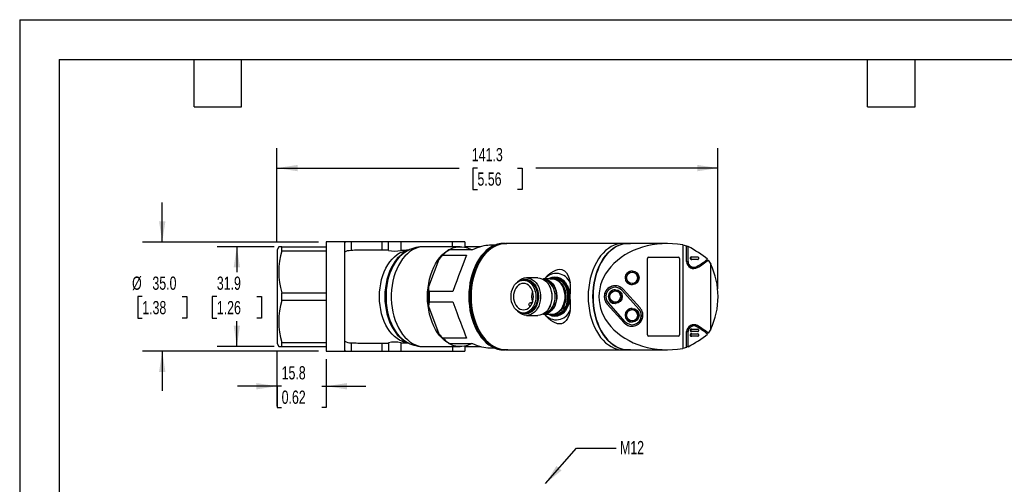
# Model space of a CAD drawing. Header units: millimetres. Extents: x 0 to 559, y 0 to 432.
# Tile 2 of 4: x 0 to 316, y 283 to 432. Entities that reach past the tile are written whole.
import ezdxf

# ---------------------------------------------------------------- set-up
doc = ezdxf.new("R2010")
doc.units = ezdxf.units.MM
doc.header["$LTSCALE"] = 2
doc.linetypes.add('CENTERX2', pattern=[20.32, 12.7, -2.54, 2.54, -2.54])
doc.layers.add('DIMENSIONS', color=140, linetype='Continuous', lineweight=25)
doc.layers.add('TEXT', color=140, linetype='Continuous', lineweight=25)
doc.styles.add('SLDTEXTSTYLE0', font='TXT', dxfattribs={"width": 0.7})
doc.dimstyles.new('SLDDIMSTYLE0', dxfattribs={"dimtxt": 4.316016, "dimasz": 6.604, "dimexe": 0, "dimexo": 0.0625, "dimgap": 1.079004, "dimtad": 0, "dimtih": 1, "dimtoh": 1, "dimrnd": 1e-09, "dimzin": 12, "dimdsep": 46, "dimtxsty": 'SLDTEXTSTYLE0', "dimsah": 1, "dimcen": 0.09, "dimadec": 0, "dimazin": 3, "dimtfac": 1, "dimtmove": 0, "dimatfit": 0, "dimfxl": 0, "dimfrac": 2, "dimtolj": 1, "dimtzin": 12, "dimarcsym": 0})
doc.dimstyles.new('SLDDIMSTYLE2', dxfattribs={"dimtxt": 4.316016, "dimasz": 6.604, "dimexe": 0, "dimexo": 0.0625, "dimgap": 1.079004, "dimtad": 0, "dimtih": 1, "dimtoh": 1, "dimrnd": 1e-09, "dimzin": 12, "dimdsep": 46, "dimtxsty": 'SLDTEXTSTYLE0', "dimsah": 1, "dimcen": 0.09, "dimadec": 0, "dimazin": 3, "dimtfac": 1, "dimtofl": 0, "dimtmove": 0, "dimatfit": 3, "dimfxl": 0, "dimfrac": 2, "dimtolj": 1, "dimtzin": 12, "dimarcsym": 0})
doc.dimstyles.new('SLDDIMSTYLE3', dxfattribs={"dimtxt": 0.18, "dimasz": 6.604, "dimexe": 0, "dimexo": 0.0625, "dimgap": 0, "dimtad": 0, "dimtih": 1, "dimtoh": 1, "dimdec": 0, "dimrnd": 1e-09, "dimzin": 0, "dimdsep": 46, "dimtxsty": 'Standard', "dimsah": 1, "dimcen": 0.09, "dimadec": 0, "dimazin": 0, "dimtfac": 6.604, "dimtdec": 0, "dimtofl": 0, "dimtmove": 0, "dimatfit": 3, "dimfxl": 0, "dimfrac": 2, "dimtolj": 1, "dimtzin": 0, "dimarcsym": 0})
doc.dimstyles.new('SLDDIMSTYLE5', dxfattribs={"dimtxt": 4.316016, "dimasz": 6.604, "dimexe": 0, "dimexo": 0.0625, "dimgap": 1.079004, "dimtad": 0, "dimtih": 1, "dimtoh": 1, "dimrnd": 1e-09, "dimzin": 4, "dimdsep": 46, "dimtxsty": 'SLDTEXTSTYLE0', "dimsah": 1, "dimcen": 0.09, "dimadec": 0, "dimazin": 1, "dimtfac": 1, "dimtmove": 0, "dimatfit": 0, "dimfxl": 0, "dimfrac": 2, "dimtolj": 1, "dimtzin": 12, "dimarcsym": 0})

# ---------------------------------------------------------------- blocks, each defined once
blk = doc.blocks.new('_D_11')
at = {"layer": 'DIMENSIONS'}
for p, q in [((82.47, 360.65), (82.47, 390.63)), ((223.79, 345.65), (223.79, 390.63)), ((82.47, 384.28), (140.87, 384.28)), ((146.72, 384.28), (145.27, 384.28)), ((145.27, 384.28), (145.27, 377.42)), ((159.55, 384.28), (161, 384.28)), ((161, 384.28), (161, 377.42)), ((223.79, 384.28), (165.4, 384.28)), ((145.27, 377.42), (146.72, 377.42)), ((161, 377.42), (159.55, 377.42))]:
    blk.add_line(p, q, dxfattribs=at)
for points in [[(82.47, 384.28), (89.08, 383.27), (89.08, 385.3)], [(223.79, 384.28), (217.19, 385.3), (217.19, 383.27)]]:
    blk.add_solid(points, dxfattribs=at)
at = {"layer": 'DIMENSIONS', "char_height": 4.233, "attachment_point": 1, "style": 'SLDTEXTSTYLE0'}
for s, insert in [('141.3', (144.93, 390.71)), ('5.56', (146.72, 382.88))]:
    blk.add_mtext(s, dxfattribs=dict(at, insert=insert))
blk = doc.blocks.new('_D_12')
at = {"layer": 'DIMENSIONS'}
for p, q in [((82.47, 325.57), (82.47, 308.07)), ((98.27, 323.07), (98.27, 308.07)), ((82.47, 314.42), (69.77, 314.42)), ((83.96, 314.42), (82.51, 314.42)), ((82.51, 314.42), (82.51, 307.56)), ((96.79, 314.42), (98.24, 314.42)), ((98.24, 314.42), (98.24, 307.56)), ((98.27, 314.42), (110.97, 314.42)), ((82.51, 307.56), (83.96, 307.56)), ((98.24, 307.56), (96.79, 307.56))]:
    blk.add_line(p, q, dxfattribs=at)
for points in [[(82.47, 314.42), (75.87, 315.43), (75.87, 313.4)], [(98.27, 314.42), (104.88, 313.4), (104.88, 315.43)]]:
    blk.add_solid(points, dxfattribs=at)
at = {"layer": 'DIMENSIONS', "char_height": 4.233, "attachment_point": 1, "style": 'SLDTEXTSTYLE0'}
for s, insert in [('15.8', (83.96, 320.84)), ('0.62', (83.96, 313.02))]:
    blk.add_mtext(s, dxfattribs=dict(at, insert=insert))
blk = doc.blocks.new('_D_13')
at = {"layer": 'DIMENSIONS'}
for p, q in [((45.69, 360.61), (45.69, 373.31)), ((95.73, 360.61), (39.34, 360.61)), ((39.28, 343.11), (37.83, 343.11)), ((37.83, 343.11), (37.83, 336.25)), ((52.1, 343.11), (53.55, 343.11)), ((53.55, 343.11), (53.55, 336.25)), ((37.83, 336.25), (39.28, 336.25)), ((53.55, 336.25), (52.1, 336.25)), ((95.73, 325.61), (39.34, 325.61)), ((45.69, 325.61), (45.69, 312.91))]:
    blk.add_line(p, q, dxfattribs=at)
for points in [[(45.69, 360.61), (46.71, 367.22), (44.67, 367.22)], [(45.69, 325.61), (44.67, 319.01), (46.71, 319.01)]]:
    blk.add_solid(points, dxfattribs=at)
at = {"layer": 'DIMENSIONS', "char_height": 4.233, "attachment_point": 1, "style": 'SLDTEXTSTYLE0'}
for s, insert in [('%%c', (36.02, 349.54)), ('35.0', (42.54, 349.54)), ('1.38', (39.28, 341.71))]:
    blk.add_mtext(s, dxfattribs=dict(at, insert=insert))
blk = doc.blocks.new('_D_14')
at = {"layer": 'DIMENSIONS'}
for p, q in [((81.52, 359.06), (63.25, 359.06)), ((69.6, 359.06), (69.6, 350.94)), ((63.19, 343.11), (61.74, 343.11)), ((61.74, 343.11), (61.74, 336.25)), ((76.02, 343.11), (77.46, 343.11)), ((77.46, 343.11), (77.46, 336.25)), ((61.74, 336.25), (63.19, 336.25)), ((69.6, 327.16), (69.6, 335.29)), ((77.46, 336.25), (76.02, 336.25)), ((81.52, 327.16), (63.25, 327.16))]:
    blk.add_line(p, q, dxfattribs=at)
for points in [[(69.6, 359.06), (68.59, 352.46), (70.62, 352.46)], [(69.6, 327.16), (70.62, 333.77), (68.59, 333.77)]]:
    blk.add_solid(points, dxfattribs=at)
at = {"layer": 'DIMENSIONS', "char_height": 4.233, "attachment_point": 1, "style": 'SLDTEXTSTYLE0'}
for s, insert in [('31.9', (63.19, 349.54)), ('1.26', (63.19, 341.71))]:
    blk.add_mtext(s, dxfattribs=dict(at, insert=insert))

msp = doc.modelspace()

# ---------------------------------------------------------------- linework, layer by layer
at = {"color": 7, "linetype": 'Continuous'}
for q in [(0.005, 0.005), (558.805, 431.805)]:
    msp.add_line((0.005, 431.805), q, dxfattribs=at)
for p, q in [((98.275, 360.612), (98.275, 325.612)), ((104.503, 360.612), (98.275, 360.612)), ((104.235, 325.64), (104.235, 360.583)), ((106.235, 360.612), (104.503, 360.612)), ((106.235, 360.612), (106.235, 357.892)), ((116.156, 360.612), (106.235, 360.612)), ((118.156, 360.612), (116.156, 360.612)), ((116.156, 357.962), (116.156, 360.612)), ((118.156, 357.91), (118.156, 360.612)), ((122.156, 360.612), (118.156, 360.612)), ((122.156, 360.612), (122.156, 357.872)), ((138.675, 360.612), (122.156, 360.612)), ((142.675, 360.612), (138.675, 360.612)), ((138.675, 359.112), (138.675, 360.612)), ((142.675, 360.612), (142.675, 358.953)), ((155.646, 360.162), (155.133, 360.162)), ((155.646, 360.162), (156.113, 360.147)), ((192.541, 360.112), (155.842, 360.112)), ((194.906, 360.162), (193.397, 360.162)), ((194.906, 360.162), (195.762, 360.112)), ((207.576, 360.112), (194.906, 360.112)), ((83.023, 359.062), (82.475, 358.112)), ((82.475, 358.112), (82.475, 328.112)), ((84.063, 359.062), (83.032, 359.062)), ((84.063, 357.832), (84.063, 359.062)), ((84.063, 359.062), (98.275, 359.062)), ((84.063, 357.832), (98.275, 357.832)), ((118.156, 357.962), (108.426, 357.962)), ((124.47, 357.909), (124.004, 357.681)), ((141.201, 359.112), (129.601, 359.112)), ((136.574, 357.327), (135.987, 356.808)), ((145.097, 358.112), (137.579, 358.112)), ((147.62, 359.062), (142.675, 359.062)), ((152.156, 359.547), (150.586, 359.547)), ((212.498, 359.678), (212.498, 326.546)), ((212.498, 359.678), (213.738, 359.414)), ((213.738, 354.312), (213.738, 359.414)), ((214.206, 359.162), (213.738, 359.162)), ((214.206, 354.312), (214.206, 359.162)), ((134.343, 355.006), (131.014, 346.217)), ((135.666, 356.428), (134.343, 355.006)), ((135.666, 356.428), (143.184, 356.428)), ((201.198, 330.862), (201.198, 355.358)), ((201.593, 355.758), (211.125, 355.758)), ((211.504, 355.358), (211.504, 330.862)), ((211.52, 355.358), (211.504, 355.358)), ((211.52, 355.358), (211.52, 330.862)), ((213.738, 354.312), (214.206, 354.312)), ((214.97, 355.208), (214.97, 355.608)), ((214.97, 355.608), (215.231, 355.608)), ((214.97, 355.208), (215.231, 355.208)), ((215.188, 355.808), (215.446, 355.808)), ((215.446, 355.008), (215.188, 355.008)), ((215.231, 355.208), (215.231, 355.608)), ((215.446, 355.808), (217.356, 355.808)), ((217.356, 355.008), (215.446, 355.008)), ((217.544, 355.608), (217.544, 355.208)), ((220.102, 354.829), (220.689, 354.829)), ((220.689, 354.829), (221.472, 353.496)), ((221.472, 332.727), (221.472, 353.496)), ((196.346, 351.337), (196.26, 351.337)), ((214.852, 352.512), (216.148, 352.512)), ((217.228, 352.407), (215.003, 352.407)), ((162.112, 348.387), (161.456, 348.387)), ((166.049, 349.112), (162.44, 349.112)), ((170.543, 348.762), (167.886, 348.762)), ((171.527, 349.112), (171.073, 349.112)), ((84.063, 341.882), (84.063, 344.342)), ((84.063, 344.342), (98.275, 344.342)), ((131.26, 344.795), (131.014, 346.217)), ((138.777, 344.795), (131.26, 344.795)), ((190.859, 346.612), (190.828, 346.612)), ((190.914, 345.337), (190.828, 345.337)), ((193.043, 345.139), (193.012, 345.139)), ((193.012, 345.139), (198.444, 339.139)), ((193.043, 345.139), (198.475, 339.139)), ((198.84, 339.477), (193.407, 345.477)), ((196.26, 346.887), (196.346, 346.887)), ((98.275, 341.882), (84.063, 341.882)), ((131.26, 341.428), (131.014, 340.006)), ((131.26, 341.428), (138.777, 341.428)), ((164.287, 341.166), (163.673, 341.166)), ((163.993, 340.99), (164.13, 340.809)), ((163.993, 340.99), (164.214, 340.99)), ((194.107, 335.085), (188.675, 341.085)), ((190.828, 340.887), (190.914, 340.887)), ((131.014, 340.006), (134.343, 331.217)), ((161.456, 337.837), (162.112, 337.837)), ((163.532, 339.904), (163.353, 340.142)), ((193.712, 334.747), (188.279, 340.747)), ((188.279, 340.747), (188.311, 340.747)), ((188.311, 340.747), (193.743, 334.747)), ((196.346, 339.337), (196.26, 339.337)), ((198.444, 339.139), (198.475, 339.139)), ((162.44, 337.112), (166.049, 337.112)), ((167.886, 337.462), (170.543, 337.462)), ((170.543, 337.462), (170.597, 337.462)), ((171.073, 337.112), (171.527, 337.112)), ((193.743, 334.747), (193.712, 334.747)), ((196.26, 334.887), (196.346, 334.887)), ((196.26, 333.612), (196.291, 333.612)), ((213.738, 326.809), (213.738, 331.912)), ((213.738, 331.912), (214.206, 331.912)), ((214.206, 327.062), (214.206, 331.912)), ((216.151, 333.712), (214.858, 333.712)), ((214.97, 332.108), (214.97, 332.508)), ((214.97, 332.508), (215.231, 332.508)), ((214.97, 332.108), (215.231, 332.108)), ((215.054, 333.817), (217.228, 333.817)), ((215.188, 332.708), (215.446, 332.708)), ((215.446, 331.908), (215.188, 331.908)), ((215.231, 332.108), (215.231, 332.508)), ((215.446, 332.708), (217.356, 332.708)), ((217.356, 331.908), (215.446, 331.908)), ((217.544, 332.508), (217.544, 332.108)), ((220.689, 331.394), (220.102, 331.394)), ((221.472, 332.727), (220.689, 331.394)), ((84.063, 327.162), (84.063, 328.392)), ((84.063, 328.392), (98.275, 328.392)), ((106.235, 328.332), (106.235, 325.612)), ((108.426, 328.262), (118.156, 328.262)), ((116.156, 325.612), (116.156, 328.262)), ((118.156, 328.314), (118.156, 325.612)), ((122.156, 328.352), (122.156, 325.612)), ((124.004, 328.543), (124.47, 328.314)), ((135.666, 329.795), (134.343, 331.217)), ((143.184, 329.795), (135.666, 329.795)), ((135.987, 329.416), (136.574, 328.897)), ((211.125, 330.462), (201.593, 330.462)), ((211.504, 330.862), (211.52, 330.862)), ((214.97, 330.608), (214.97, 331.008)), ((214.97, 331.008), (215.231, 331.008)), ((214.97, 330.608), (215.231, 330.608)), ((215.188, 331.208), (215.446, 331.208)), ((215.446, 330.408), (215.188, 330.408)), ((215.231, 330.608), (215.231, 331.008)), ((215.446, 331.208), (217.356, 331.208)), ((217.356, 330.408), (215.446, 330.408)), ((217.544, 331.008), (217.544, 330.608)), ((82.475, 328.112), (83.023, 327.162)), ((83.045, 327.162), (84.063, 327.162)), ((84.063, 327.162), (98.275, 327.162)), ((98.275, 325.612), (104.503, 325.612)), ((104.503, 325.612), (106.235, 325.612)), ((106.235, 325.612), (116.156, 325.612)), ((116.156, 325.612), (118.156, 325.612)), ((118.156, 325.612), (122.156, 325.612)), ((122.156, 325.612), (138.675, 325.612)), ((129.601, 327.112), (141.201, 327.112)), ((137.579, 328.112), (145.097, 328.112)), ((138.675, 327.112), (138.675, 325.612)), ((138.675, 325.612), (142.675, 325.612)), ((142.675, 327.27), (142.675, 325.612)), ((142.675, 327.162), (147.62, 327.162)), ((150.586, 326.677), (152.156, 326.677)), ((155.133, 326.062), (155.646, 326.062)), ((155.842, 326.112), (192.541, 326.112)), ((193.397, 326.062), (194.906, 326.062)), ((194.906, 326.112), (207.576, 326.112)), ((213.738, 326.809), (212.498, 326.546)), ((214.206, 327.062), (213.738, 327.062))]:
    msp.add_line(p, q)
at = {"flags": 128}
for points in [[(104.235, 360.583), (104.346, 360.608), (104.503, 360.612)], [(155.133, 360.162), (154.158, 360.097), (153.191, 359.903), (152.238, 359.581), (151.307, 359.134), (150.406, 358.564), (149.54, 357.878), (148.717, 357.078), (147.943, 356.173), (147.223, 355.168), (146.564, 354.071), (145.97, 352.891), (145.446, 351.637), (144.995, 350.317), (144.622, 348.943), (144.328, 347.525), (144.117, 346.072), (143.99, 344.598), (143.947, 343.112), (143.99, 341.626), (144.117, 340.151), (144.328, 338.699), (144.622, 337.28), (144.995, 335.906), (145.446, 334.587), (145.97, 333.332), (146.564, 332.152), (147.223, 331.056), (147.943, 330.051), (148.717, 329.145), (149.54, 328.346), (150.406, 327.659), (151.307, 327.09), (152.238, 326.643), (153.191, 326.321), (154.158, 326.127), (155.133, 326.062), (155.133, 326.062)], [(156.502, 326.112), (155.646, 326.062), (154.671, 326.127), (153.704, 326.321), (152.751, 326.643), (151.821, 327.09), (150.919, 327.659), (150.053, 328.346), (149.23, 329.145), (148.456, 330.051), (147.737, 331.056), (147.078, 332.152), (146.483, 333.332), (145.959, 334.587), (145.509, 335.906), (145.135, 337.28), (144.842, 338.699), (144.63, 340.151), (144.503, 341.626), (144.461, 343.112), (144.503, 344.598), (144.63, 346.072), (144.842, 347.525), (145.135, 348.943), (145.509, 350.317), (145.959, 351.637), (146.483, 352.891), (147.078, 354.071), (147.737, 355.168), (148.456, 356.173), (149.23, 357.078), (150.053, 357.878), (150.919, 358.564), (151.821, 359.134), (152.751, 359.581), (153.704, 359.903), (154.671, 360.097), (155.646, 360.162)], [(155.842, 360.112), (154.87, 360.047), (153.906, 359.854), (152.956, 359.533), (152.028, 359.087), (151.129, 358.519), (150.266, 357.834), (149.445, 357.037), (148.673, 356.135), (147.956, 355.133), (147.299, 354.039), (146.706, 352.863), (146.184, 351.612), (145.734, 350.296), (145.362, 348.926), (145.069, 347.512), (144.859, 346.064), (144.732, 344.593), (144.689, 343.112), (144.732, 341.63), (144.859, 340.16), (145.069, 338.712), (145.362, 337.297), (145.734, 335.927), (146.184, 334.612), (146.706, 333.361), (147.299, 332.184), (147.956, 331.091), (148.673, 330.089), (149.445, 329.186), (150.266, 328.389), (151.129, 327.705), (152.028, 327.137), (152.956, 326.691), (153.906, 326.37), (154.87, 326.176), (155.842, 326.112)], [(193.397, 360.162), (192.422, 360.097), (191.454, 359.903), (190.502, 359.581), (189.571, 359.134), (188.669, 358.564), (187.804, 357.878), (186.981, 357.078), (186.207, 356.173), (185.487, 355.168), (184.828, 354.071), (184.234, 352.891), (183.71, 351.637), (183.259, 350.317), (182.886, 348.943), (182.592, 347.525), (182.381, 346.072), (182.254, 344.598), (182.211, 343.112), (182.254, 341.626), (182.381, 340.151), (182.592, 338.699), (182.886, 337.28), (183.259, 335.906), (183.71, 334.587), (184.234, 333.332), (184.828, 332.152), (185.487, 331.056), (186.207, 330.051), (186.981, 329.145), (187.804, 328.346), (188.669, 327.659), (189.571, 327.09), (190.502, 326.643), (191.454, 326.321), (192.422, 326.127), (193.397, 326.062)], [(195.762, 326.112), (194.906, 326.062), (193.931, 326.127), (192.964, 326.321), (192.011, 326.643), (191.08, 327.09), (190.179, 327.659), (189.313, 328.346), (188.49, 329.145), (187.716, 330.051), (186.997, 331.056), (186.337, 332.152), (185.743, 333.332), (185.219, 334.587), (184.768, 335.906), (184.395, 337.28), (184.102, 338.699), (183.89, 340.151), (183.763, 341.626), (183.72, 343.112), (183.763, 344.598), (183.89, 346.072), (184.102, 347.525), (184.395, 348.943), (184.768, 350.317), (185.219, 351.637), (185.743, 352.891), (186.337, 354.071), (186.997, 355.168), (187.716, 356.173), (188.49, 357.078), (189.313, 357.878), (190.179, 358.564), (191.08, 359.134), (192.011, 359.581), (192.964, 359.903), (193.931, 360.097), (194.906, 360.162)], [(194.906, 360.112), (193.934, 360.047), (192.969, 359.854), (192.02, 359.533), (191.092, 359.087), (190.193, 358.519), (189.33, 357.834), (188.509, 357.037), (187.737, 356.135), (187.02, 355.133), (186.362, 354.039), (185.77, 352.863), (185.247, 351.612), (184.798, 350.296), (184.426, 348.926), (184.133, 347.512), (183.923, 346.064), (183.796, 344.593), (183.753, 343.112), (183.796, 341.63), (183.923, 340.16), (184.133, 338.712), (184.426, 337.297), (184.798, 335.927), (185.247, 334.612), (185.77, 333.361), (186.362, 332.184), (187.02, 331.091), (187.737, 330.089), (188.509, 329.186), (189.33, 328.389), (190.193, 327.705), (191.092, 327.137), (192.02, 326.691), (192.969, 326.37), (193.934, 326.176), (194.906, 326.112)], [(106.235, 357.892), (105.576, 357.833), (104.995, 357.737), (104.55, 357.604), (104.288, 357.446), (104.235, 357.338)], [(124.551, 328.283), (124.477, 328.29), (123.563, 328.441), (122.663, 328.723), (121.785, 329.133), (120.935, 329.668), (120.123, 330.322), (119.354, 331.089), (118.637, 331.964), (117.976, 332.938), (117.379, 334.002), (116.85, 335.147), (116.394, 336.363), (116.016, 337.64), (115.718, 338.965), (115.503, 340.326), (115.374, 341.713), (115.33, 343.112), (115.374, 344.511), (115.503, 345.897), (115.718, 347.259), (116.016, 348.584), (116.394, 349.86), (116.85, 351.076), (117.379, 352.222), (117.976, 353.286), (118.637, 354.26), (119.354, 355.134), (120.123, 355.902), (120.935, 356.556), (121.785, 357.09), (122.663, 357.5), (123.563, 357.782), (124.477, 357.934), (124.6, 357.944)], [(124.004, 357.681), (123.449, 357.381), (122.601, 356.809), (121.791, 356.121), (121.026, 355.322), (120.313, 354.419), (119.658, 353.42), (119.066, 352.332), (118.542, 351.166), (118.091, 349.931), (117.716, 348.639), (117.422, 347.299), (117.21, 345.923), (117.082, 344.523), (117.039, 343.112), (117.082, 341.7), (117.21, 340.3), (117.422, 338.925), (117.716, 337.585), (118.091, 336.292), (118.542, 335.057), (119.066, 333.891), (119.658, 332.804), (120.313, 331.804), (121.026, 330.901), (121.791, 330.102), (122.601, 329.414), (123.449, 328.843), (124.004, 328.543)], [(124.463, 357.906), (124.281, 357.814), (123.41, 357.289), (122.575, 356.644), (121.782, 355.885), (121.038, 355.019), (120.349, 354.052), (119.721, 352.993), (119.16, 351.851), (118.67, 350.635), (118.255, 349.355), (117.918, 348.023), (117.663, 346.65), (117.492, 345.247), (117.407, 343.825), (117.407, 342.398), (117.492, 340.977), (117.663, 339.574), (117.918, 338.2), (118.255, 336.868), (118.67, 335.589), (119.16, 334.373), (119.721, 333.231), (120.349, 332.172), (121.038, 331.205), (121.782, 330.338), (122.575, 329.58), (123.41, 328.935), (124.281, 328.41), (124.46, 328.319)], [(129.601, 359.112), (128.706, 359.053), (127.769, 358.866), (126.847, 358.551), (125.948, 358.112), (125.078, 357.55), (124.245, 356.872), (123.455, 356.082), (122.715, 355.187), (122.03, 354.195), (121.407, 353.112), (120.851, 351.949), (120.365, 350.714), (119.954, 349.418), (119.621, 348.07), (119.369, 346.682), (119.2, 345.266), (119.115, 343.832), (119.115, 342.392), (119.2, 340.958), (119.369, 339.541), (119.621, 338.153), (119.954, 336.806), (120.365, 335.509), (120.851, 334.274), (121.407, 333.111), (122.03, 332.029), (122.715, 331.036), (123.455, 330.141), (124.245, 329.352), (125.078, 328.673), (125.948, 328.112), (126.847, 327.672), (127.769, 327.357), (128.706, 327.17), (129.601, 327.112)], [(130.704, 343.112), (130.746, 344.546), (130.873, 345.969), (131.082, 347.368), (131.373, 348.734), (131.744, 350.054), (132.19, 351.318), (132.709, 352.516), (133.296, 353.639), (133.947, 354.676), (134.656, 355.621), (135.418, 356.465), (136.227, 357.201), (137.075, 357.824), (137.957, 358.329), (138.865, 358.711), (139.792, 358.967), (140.73, 359.096), (141.672, 359.096), (142.61, 358.967), (143.537, 358.711), (144.445, 358.329), (144.854, 358.112)], [(168.2, 348.762), (168.3, 348.91), (169.386, 350.071), (170.244, 350.761), (171.155, 351.316), (171.838, 351.614), (172.516, 351.8), (173.169, 351.856), (173.768, 351.777), (174.649, 351.331), (175.204, 350.75), (175.648, 350.02), (176.102, 348.88), (176.436, 347.577)], [(161.456, 348.387), (162.079, 348.322), (162.687, 348.129), (163.264, 347.812), (163.796, 347.379), (164.271, 346.842), (164.677, 346.212), (165.004, 345.507), (165.243, 344.742), (165.388, 343.937), (165.437, 343.112), (165.388, 342.287), (165.243, 341.482), (165.004, 340.717), (164.677, 340.011), (164.271, 339.382), (163.796, 338.844), (163.264, 338.412), (162.687, 338.095), (162.079, 337.902), (161.456, 337.837), (160.834, 337.902), (160.226, 338.095), (159.649, 338.412), (159.116, 338.844), (158.641, 339.382), (158.236, 340.011), (157.909, 340.717), (157.67, 341.482), (157.524, 342.287), (157.475, 343.112), (157.524, 343.937), (157.67, 344.742), (157.909, 345.507), (158.236, 346.212), (158.641, 346.842), (159.116, 347.379), (159.649, 347.812), (160.226, 348.129), (160.834, 348.322), (161.456, 348.387)], [(161.456, 347.337), (160.903, 347.273), (160.366, 347.082), (159.862, 346.771), (159.407, 346.348), (159.014, 345.828), (158.695, 345.224), (158.46, 344.557), (158.316, 343.845), (158.268, 343.112), (158.316, 342.378), (158.46, 341.667), (158.695, 340.999), (159.014, 340.396), (159.407, 339.875), (159.862, 339.453), (160.366, 339.142), (160.903, 338.951), (161.456, 338.887), (162.01, 338.951), (162.547, 339.142), (163.051, 339.453), (163.506, 339.875), (163.899, 340.396), (164.218, 340.999), (164.453, 341.667), (164.597, 342.378), (164.645, 343.112), (164.597, 343.845), (164.453, 344.557), (164.218, 345.224), (163.899, 345.828), (163.506, 346.348), (163.051, 346.771), (162.547, 347.082), (162.01, 347.273), (161.456, 347.337)], [(162.44, 349.112), (163.115, 349.045), (163.775, 348.845), (164.405, 348.518), (164.991, 348.069), (165.52, 347.51), (165.981, 346.853), (166.362, 346.112), (166.656, 345.304), (166.855, 344.447), (166.956, 343.56), (166.956, 342.663), (166.855, 341.777), (166.656, 340.92), (166.362, 340.112), (165.981, 339.371), (165.52, 338.713), (164.991, 338.154), (164.405, 337.706), (163.775, 337.378), (163.115, 337.179), (162.44, 337.112), (161.766, 337.179), (161.106, 337.378), (160.476, 337.706), (159.89, 338.154), (159.583, 338.457)], [(162.112, 348.612), (162.746, 348.547), (163.365, 348.355), (163.954, 348.041), (164.501, 347.61), (164.991, 347.075), (165.414, 346.446), (165.759, 345.739), (166.019, 344.971), (166.187, 344.159), (166.26, 343.322), (166.236, 342.481), (166.115, 341.654), (165.9, 340.862), (165.597, 340.122), (165.211, 339.452), (164.753, 338.869), (164.234, 338.384), (163.664, 338.011), (163.058, 337.756), (162.43, 337.628), (161.795, 337.628), (161.167, 337.756), (160.732, 337.925)], [(162.112, 337.837), (162.735, 337.902), (163.343, 338.095), (163.92, 338.412), (164.452, 338.844), (164.927, 339.382), (165.333, 340.011), (165.66, 340.717), (165.899, 341.482), (166.045, 342.287), (166.094, 343.112), (166.045, 343.937), (165.899, 344.742), (165.66, 345.507), (165.333, 346.212), (164.927, 346.842), (164.452, 347.379), (163.92, 347.812), (163.343, 348.129), (162.735, 348.322), (162.112, 348.387)], [(166.049, 349.112), (166.724, 349.045), (167.384, 348.845), (168.014, 348.518), (168.6, 348.069), (169.129, 347.51), (169.589, 346.853), (169.97, 346.112), (170.264, 345.304), (170.464, 344.447), (170.564, 343.56), (170.564, 342.663), (170.464, 341.777), (170.264, 340.92), (169.97, 340.112), (169.589, 339.371), (169.129, 338.713), (168.6, 338.154), (168.014, 337.706), (167.384, 337.378), (166.724, 337.179), (166.049, 337.112)], [(167.599, 348.749), (167.886, 348.762), (168.537, 348.696), (169.172, 348.498), (169.778, 348.175), (170.339, 347.733), (170.843, 347.183), (171.277, 346.537), (171.632, 345.811), (171.899, 345.022), (172.072, 344.187), (172.147, 343.328), (172.122, 342.464), (171.997, 341.615), (171.777, 340.801), (171.465, 340.041), (171.069, 339.353), (170.599, 338.753), (170.065, 338.255), (169.48, 337.871), (168.857, 337.61), (168.212, 337.478), (167.599, 337.475)], [(167.725, 348.686), (167.837, 348.688), (168.479, 348.622), (169.107, 348.428), (169.704, 348.109), (170.258, 347.672), (170.755, 347.129), (171.184, 346.492), (171.534, 345.775), (171.797, 344.996), (171.968, 344.173), (172.042, 343.325), (172.017, 342.472), (171.895, 341.634), (171.677, 340.831), (171.369, 340.081), (170.979, 339.402), (170.514, 338.81), (169.987, 338.319), (169.41, 337.94), (168.796, 337.683), (168.159, 337.552), (167.725, 337.538)], [(168.094, 337.759), (168.196, 337.778), (168.818, 337.976), (169.409, 338.3), (169.954, 338.743), (170.44, 339.293), (170.856, 339.938), (171.19, 340.66), (171.435, 341.443), (171.584, 342.267), (171.634, 343.112), (171.584, 343.957), (171.435, 344.78), (171.19, 345.563), (170.856, 346.286), (170.44, 346.93), (169.954, 347.48), (169.409, 347.923), (168.818, 348.247), (168.196, 348.445), (168.094, 348.465)], [(169.394, 348.762), (169.771, 348.989), (170.659, 349.327), (171.527, 349.433), (172.395, 349.327), (173.283, 348.989), (174.137, 348.403), (174.9, 347.582), (175.52, 346.571), (175.763, 346.02), (175.963, 345.439), (176.218, 344.262), (176.298, 343.112)], [(171.073, 349.112), (171.748, 349.045), (172.408, 348.845), (173.038, 348.518), (173.624, 348.069), (174.153, 347.51), (174.613, 346.853), (174.995, 346.112), (175.288, 345.304), (175.488, 344.447), (175.589, 343.56), (175.589, 342.663), (175.488, 341.777), (175.288, 340.92), (174.995, 340.112), (174.613, 339.371), (174.153, 338.713), (173.624, 338.154), (173.038, 337.706), (172.408, 337.378), (171.748, 337.179), (171.073, 337.112), (170.398, 337.179), (169.738, 337.378), (169.549, 337.462)], [(170.728, 348.832), (171.387, 348.765), (172.03, 348.565), (172.643, 348.238), (173.212, 347.791), (173.721, 347.233), (174.161, 346.58), (174.52, 345.844), (174.791, 345.045), (174.966, 344.201), (175.042, 343.331), (175.016, 342.456), (174.891, 341.596), (174.667, 340.772), (174.351, 340.002), (173.951, 339.306), (173.475, 338.699), (172.934, 338.195), (172.342, 337.806), (171.712, 337.542), (171.058, 337.408), (170.397, 337.408), (170.053, 337.462)], [(170.053, 348.762), (170.069, 348.765), (170.728, 348.832)], [(170.597, 337.462), (170.869, 337.478), (171.515, 337.61), (172.137, 337.871), (172.722, 338.255), (173.256, 338.753), (173.726, 339.353), (174.122, 340.041), (174.434, 340.801), (174.655, 341.615), (174.779, 342.464), (174.804, 343.328), (174.729, 344.187), (174.556, 345.022), (174.289, 345.811), (173.934, 346.537), (173.5, 347.183), (172.996, 347.733), (172.435, 348.175), (171.83, 348.498), (171.194, 348.696), (170.543, 348.762)], [(171.527, 337.112), (172.202, 337.179), (172.862, 337.378), (173.492, 337.706), (174.078, 338.154), (174.607, 338.713), (175.067, 339.371), (175.448, 340.112), (175.742, 340.92), (175.942, 341.777), (176.042, 342.663), (176.042, 343.56), (175.942, 344.447), (175.742, 345.304), (175.448, 346.112), (175.067, 346.853), (174.607, 347.51), (174.078, 348.069), (173.492, 348.518), (172.862, 348.845), (172.202, 349.045), (171.527, 349.112), (171.527, 349.112)], [(144.854, 328.112), (144.445, 327.895), (143.537, 327.513), (142.61, 327.257), (141.672, 327.128), (140.73, 327.128), (139.792, 327.257), (138.865, 327.513), (137.957, 327.895), (137.075, 328.399), (136.227, 329.022), (135.418, 329.759), (134.656, 330.602), (133.947, 331.547), (133.296, 332.585), (132.709, 333.707), (132.19, 334.905), (131.744, 336.17), (131.373, 337.49), (131.082, 338.855), (130.873, 340.255), (130.746, 341.678), (130.704, 343.112)], [(163.353, 340.142), (163.254, 340.337), (163.22, 340.566), (163.254, 340.796), (163.353, 340.99), (163.499, 341.121), (163.673, 341.166), (163.846, 341.121), (163.993, 340.99)], [(176.298, 343.112), (176.218, 341.962), (175.963, 340.785), (175.52, 339.653), (174.9, 338.642), (174.137, 337.821), (173.722, 337.499), (173.283, 337.234), (172.395, 336.896), (171.527, 336.791), (170.659, 336.896), (169.771, 337.234), (169.44, 337.462)], [(176.436, 338.646), (176.093, 337.313), (175.622, 336.153), (175.196, 335.463), (174.668, 334.908), (174.205, 334.61), (173.671, 334.423), (173.062, 334.367), (172.401, 334.446), (171.185, 334.892), (170.228, 335.474), (169.33, 336.204), (168.276, 337.343), (168.196, 337.462)], [(104.503, 325.612), (104.27, 325.623), (104.235, 325.64)]]:
    msp.add_lwpolyline(points, dxfattribs=at)
for centre, radius in [((196.35, 349.132), 2.205), ((196.35, 349.127), 1.814), ((190.918, 343.132), 2.205), ((190.918, 343.127), 1.814), ((196.35, 337.132), 2.205), ((196.35, 337.127), 1.814)]:
    msp.add_circle(centre, radius)
for centre, radius, start, end in [((105.952, 351.087), 22.905, 162.87353, 197.12647), ((120.271, 369.921), 12.196, 260.01177, 278.88949), ((129.342, 348.717), 10.39, 88.56552, 117.99208), ((143.914, 347.924), 11.906, 131.74287, 143.50167), ((143.752, 349.169), 10.866, 124.61499, 138.08237), ((201.596, 355.36), 0.398, 90.35708, 180.35268), ((211.107, 355.36), 0.398, 359.64732, 89.64292), ((211.122, 355.36), 0.398, 359.64732, 89.64292), ((216.066, 354.428), 2.331, 182.84876, 299.88675), ((216.101, 354.403), 1.898, 182.76112, 299.57765), ((215.18, 355.598), 0.21, 87.85534, 177.28215), ((215.179, 355.217), 0.209, 182.47061, 272.39189), ((215.44, 355.599), 0.209, 88.12403, 177.60041), ((215.437, 355.214), 0.206, 181.67166, 272.6039), ((217.349, 355.613), 0.195, 358.55314, 87.80352), ((217.351, 355.201), 0.193, 271.61133, 2.03202), ((199.725, 343.112), 24.099, 334.47438, 25.52562), ((171.973, 345.667), 4.854, 23.17094, 140.39722), ((196.27, 349.129), 2.208, 90.2734, 180.43636), ((196.242, 349.112), 1.831, 271.9219, 88.0781), ((162.546, 345.18), 3.933, 91.53979, 138.89189), ((162.13, 345.333), 3.278, 90.31013, 115.24475), ((171.092, 345.536), 3.576, 90.30565, 115.56321), ((165.256, 345.689), 11.338, 346.8604, 9.58571), ((196.275, 349.099), 2.213, 179.67529, 269.61494), ((154.793, 343.112), 23.981, 172.55904, 187.44096), ((156.21, 343.112), 25.007, 176.13996, 183.86004), ((169.472, 343.112), 5.434, 160.71393, 199.28607), ((163.961, 343.112), 6.735, 330.57563, 29.42437), ((190.867, 343.109), 3.503, 90.64139, 222.39009), ((190.857, 343.114), 3.477, 42.8146, 222.91376), ((190.855, 343.116), 2.98, 42.75882, 222.96955), ((190.838, 343.129), 2.208, 90.2734, 180.43636), ((190.824, 343.165), 2.947, 42.05669, 89.92835), ((190.809, 343.112), 1.831, 271.9219, 88.0781), ((105.952, 335.137), 22.905, 162.87353, 197.12647), ((165.099, 340.529), 11.493, 350.569, 12.98488), ((190.843, 343.099), 2.213, 179.67529, 269.61494), ((171.973, 340.556), 4.854, 219.60278, 336.82906), ((196.293, 337.11), 3.477, 222.8146, 42.91376), ((196.27, 337.129), 2.208, 90.2734, 180.43636), ((196.295, 337.108), 2.98, 222.75882, 42.96955), ((196.228, 337.114), 3.002, 270.60061, 42.43087), ((196.242, 337.112), 1.831, 271.9219, 88.0781), ((196.264, 337.049), 3.437, 222.0519, 269.93313), ((196.275, 337.099), 2.213, 179.67529, 269.61494), ((216.078, 331.775), 2.344, 60.61934, 176.64515), ((216.102, 331.818), 1.899, 60.50244, 177.15879), ((215.18, 332.498), 0.21, 87.85534, 177.28215), ((215.179, 332.117), 0.209, 182.47061, 272.39189), ((215.44, 332.499), 0.209, 88.12403, 177.60041), ((215.437, 332.114), 0.206, 181.67166, 272.6039), ((217.349, 332.513), 0.195, 358.55314, 87.80352), ((217.351, 332.101), 0.193, 271.61133, 2.03202), ((106.008, 331.398), 3.075, 234.79161, 274.23667), ((120.242, 319.373), 9.181, 77.96597, 103.13276), ((129.524, 338.355), 11.235, 243.19383, 270.37459), ((143.914, 338.299), 11.906, 216.49833, 228.25713), ((143.752, 337.055), 10.866, 221.91763, 235.38501), ((201.596, 330.859), 0.398, 179.64732, 269.64292), ((211.107, 330.859), 0.398, 270.35708, 0.35268), ((211.122, 330.859), 0.398, 270.35708, 0.35268), ((215.18, 330.998), 0.21, 87.85534, 177.28215), ((215.179, 330.617), 0.209, 182.47061, 272.39189), ((215.44, 330.999), 0.209, 88.12403, 177.60041), ((215.437, 330.614), 0.206, 181.67166, 272.6039), ((217.349, 331.013), 0.195, 358.55314, 87.80352), ((217.351, 330.601), 0.193, 271.61133, 2.03202)]:
    msp.add_arc(centre, radius, start, end)
at = {"color": 179, "linetype": 'Continuous', "lineweight": 18}
msp.add_arc((199.419, 343.112), 24.375, 334.7842, 25.2158, dxfattribs=at)
for centre, major_axis, ratio, start_param, end_param in [((207.576, 343.112), (21.919, 0), 0.7755933, 1.3442916, 4.9388937), ((108.426, 343.112), (22.635, 0), 0.656059, 1.5707963, 1.6677491), ((124.646, 343.112), (22.635, 0), 0.656059, 1.5707963, 1.6810386), ((138.182, 343.112), (15.394, 15.394), 0.3738847, 0.3577925, 0.7787788), ((210.151, 354.211), (14.758, -7.035), 0.3817373, 0.9942265, 1.4771293), ((138.182, 343.112), (6.202, 16.435), 0.0021546, 0.6270243, 1.4689968), ((210.151, 355.951), (14.792, 6.687), 0.3720298, 5.0227215, 5.3023532), ((210.151, 355.489), (14.792, 6.687), 0.3720298, 5.0370289, 5.3247067), ((138.182, 343.112), (-6.202, 16.435), 0.0021546, 1.6725958, 2.5145683), ((210.151, 330.272), (14.792, -6.687), 0.3720298, 0.9808321, 1.2604638), ((210.151, 330.734), (14.792, -6.687), 0.3720298, 0.9584787, 1.2461564), ((108.426, 343.112), (22.635, 0), 0.656059, 4.6154362, 4.712389), ((124.646, 343.112), (22.635, 0), 0.656059, 4.6021467, 4.712389), ((210.151, 332.013), (14.758, 7.035), 0.3817373, 4.806056, 5.2889588), ((138.182, 343.112), (15.394, -15.394), 0.3738847, 5.5044066, 5.9253928)]:
    msp.add_ellipse(centre, major_axis=major_axis, ratio=ratio, start_param=start_param, end_param=end_param)
at = {"layer": 'TEXT'}
for p, q in [((12.7, 419.1), (546.1, 419.1)), ((12.7, 419.1), (12.7, 12.7)), ((55.88, 403.86), (55.88, 419.1)), ((71.12, 403.86), (71.12, 419.1)), ((271.78, 403.86), (271.78, 419.1)), ((287.02, 403.86), (287.02, 419.1)), ((55.88, 403.86), (71.12, 403.86)), ((271.78, 403.86), (287.02, 403.86))]:
    msp.add_line(p, q, dxfattribs=at)

# ---------------------------------------------------------------- texts
at = {"layer": 'TEXT', "linetype": 'CENTERX2', "lineweight": 18, "insert": (192.405, 296.886), "char_height": 4.2333, "attachment_point": 1, "style": 'SLDTEXTSTYLE0'}
msp.add_mtext('M12', dxfattribs=at)

# ---------------------------------------------------------------- dimensions: what is measured, and where the dimension line sits
at = {"layer": 'DIMENSIONS'}
for base, p1, p2, dimstyle, picture, middle in [((82.475, 384.283), (223.795, 343.112), (82.475, 358.112), 'SLDDIMSTYLE2', '_D_11', (153.135, 384.283)), ((82.475, 314.418), (98.275, 325.612), (82.475, 328.112), 'SLDDIMSTYLE0', '_D_12', (90.375, 314.418))]:
    dim = msp.add_linear_dim(base=base, p1=p1, p2=p2, dimstyle=dimstyle, dxfattribs=at)
    dim.commit()
    dim.dimension.update_dxf_attribs({"geometry": picture, "text_midpoint": middle, "dimtype": 160})
dim = msp.add_linear_dim(base=(45.69, 325.612), p1=(98.275, 360.612), p2=(98.275, 325.612), angle=90, text='%%c<>', dimstyle='SLDDIMSTYLE5', dxfattribs=at)
dim.commit()
dim.dimension.update_dxf_attribs({"geometry": '_D_13', "text_midpoint": (45.69, 343.112), "dimtype": 160})
dim = msp.add_linear_dim(base=(69.603, 359.062), p1=(84.063, 327.162), p2=(84.063, 359.062), angle=90, dimstyle='SLDDIMSTYLE2', dxfattribs=at)
dim.commit()
dim.dimension.update_dxf_attribs({"geometry": '_D_14', "text_midpoint": (69.603, 343.112), "dimtype": 160})

# ---------------------------------------------------------------- leaders
at = {"layer": 'TEXT', "linetype": 'CENTERX2', "lineweight": 18}
msp.add_leader([(168.483, 283.22), (178.5, 294.57), (191.2, 294.57)], dimstyle='SLDDIMSTYLE3', dxfattribs=at)

doc.saveas('drawing.dxf')
